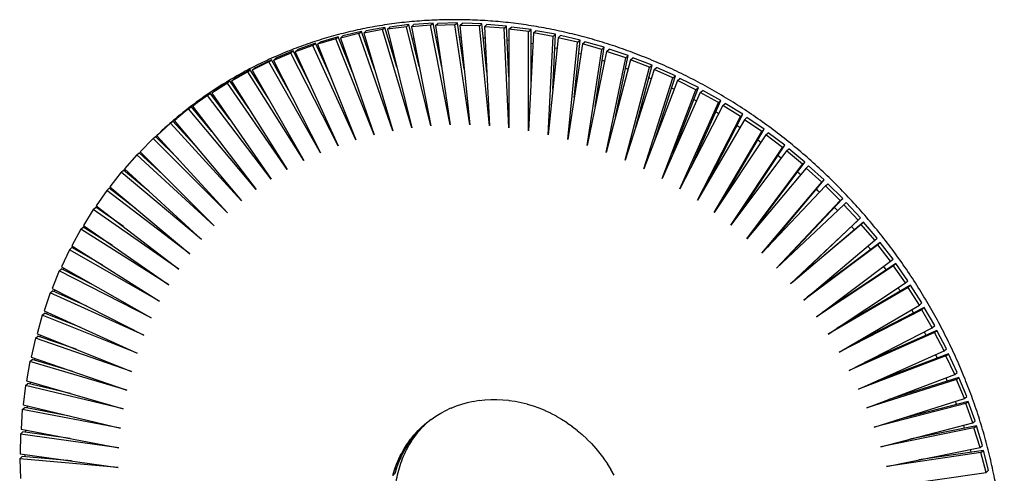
# Paper-space layout '_Dimétrica' of a CAD drawing. Header units: millimetres. Extents: x -144 to 143, y -146 to 145.
# Tile 2 of 2: x -144 to 143, y 13 to 145. Entities that reach past the tile are written whole.
import ezdxf

# ---------------------------------------------------------------- set-up
doc = ezdxf.new("R2010")
doc.units = ezdxf.units.MM

psp = doc.layouts.new('_Dimétrica')

# ---------------------------------------------------------------- linework, layer by layer
at = {"color": 7, "linetype": 'Continuous', "lineweight": 25}
for p, q in [((-30.78, 143.57), (-36.33, 142.84)), ((-31.49, 142.95), (-30.78, 143.57)), ((-27.78, 131.38), (-30.78, 143.57)), ((-30.06, 142.95), (-29.35, 143.58)), ((-23.74, 144.02), (-29.35, 143.58)), ((-24.45, 143.4), (-23.74, 144.02)), ((-21.21, 131.19), (-23.74, 144.02)), ((-23, 143.33), (-22.3, 143.95)), ((-16.63, 144.1), (-22.3, 143.95)), ((-17.34, 143.48), (-16.63, 144.1)), ((-14.64, 130.62), (-16.63, 144.1)), ((-15.9, 143.34), (-15.19, 143.96)), ((-9.49, 143.82), (-15.19, 143.96)), ((-10.2, 143.2), (-9.49, 143.82)), ((-8.09, 129.67), (-9.49, 143.82)), ((-8.75, 142.98), (-8.05, 143.6)), ((-2.33, 143.17), (-8.05, 143.6)), ((-45.34, 140.96), (-50.71, 139.65)), ((-44.63, 141.58), (-50.01, 140.27)), ((-45.34, 140.96), (-44.63, 141.58)), ((-35.45, 112.56), (-45.34, 140.96)), ((-40.81, 130.62), (-44.63, 141.58)), ((-38.46, 142.13), (-43.93, 141.11)), ((-43.93, 141.11), (-43.22, 141.73)), ((-43.93, 141.11), (-35.45, 112.56)), ((-37.75, 142.76), (-43.22, 141.73)), ((-38.46, 142.13), (-37.75, 142.76)), ((-29.94, 113.44), (-38.46, 142.13)), ((-34.32, 131.19), (-37.75, 142.76)), ((-31.49, 142.95), (-37.04, 142.21)), ((-37.04, 142.21), (-36.33, 142.84)), ((-37.04, 142.21), (-29.94, 113.44)), ((-24.35, 114.03), (-31.49, 142.95)), ((-24.45, 143.4), (-30.06, 142.95)), ((-30.06, 142.95), (-24.35, 114.03)), ((-18.71, 114.33), (-24.45, 143.4)), ((-17.34, 143.48), (-23, 143.33)), ((-23, 143.33), (-18.71, 114.33)), ((-13.03, 114.34), (-17.34, 143.48)), ((-15.9, 143.34), (-13.03, 114.34)), ((-10.2, 143.2), (-15.9, 143.34)), ((-7.32, 114.05), (-10.2, 143.2)), ((-3.03, 142.55), (-8.75, 142.98)), ((-8.75, 142.98), (-7.32, 114.05)), ((-3.03, 142.55), (-2.33, 143.17)), ((-1.59, 113.48), (-3.03, 142.55)), ((-1.59, 128.36), (-2.33, 143.17)), ((-1.59, 142.26), (-0.88, 142.88)), ((-1.59, 142.26), (-1.59, 113.48)), ((4.14, 141.54), (-1.59, 142.26)), ((4.84, 142.16), (-0.88, 142.88)), ((4.14, 141.54), (4.84, 142.16)), ((4.14, 112.61), (4.14, 141.54)), ((5.57, 141.18), (4.14, 112.61)), ((4.84, 126.69), (4.84, 142.16)), ((5.57, 141.18), (6.28, 141.8)), ((11.29, 140.16), (5.57, 141.18)), ((12, 140.79), (6.28, 141.8)), ((11.19, 124.67), (12, 140.79)), ((11.29, 140.16), (12, 140.79)), ((-58.04, 138.16), (-63.19, 136.28)), ((-58.74, 137.53), (-58.04, 138.16)), ((-53.56, 128.31), (-58.04, 138.16)), ((-52.11, 139.42), (-57.38, 137.83)), ((-57.38, 137.83), (-56.67, 138.45)), ((-57.38, 137.83), (-46.2, 109.93)), ((-51.4, 140.05), (-56.67, 138.45)), ((-52.11, 139.42), (-51.4, 140.05)), ((-40.87, 111.39), (-52.11, 139.42)), ((-47.24, 129.66), (-51.4, 140.05)), ((-50.71, 139.65), (-50.01, 140.27)), ((-50.71, 139.65), (-40.87, 111.39)), ((-36.52, 138.6), (-36.16, 138.65)), ((-29.76, 139.41), (-29.37, 139.45)), ((-22.92, 139.88), (-22.5, 139.9)), ((-16.03, 140), (-15.57, 140)), ((-2.13, 139.14), (-1.59, 139.07)), ((4.84, 138.16), (5.41, 138.07)), ((9.85, 111.46), (11.29, 140.16)), ((12.71, 139.73), (9.85, 111.46)), ((12.71, 139.73), (13.42, 140.36)), ((18.41, 138.43), (12.71, 139.73)), ((19.12, 139.06), (13.42, 140.36)), ((15.53, 110.02), (18.41, 138.43)), ((19.82, 137.93), (15.53, 110.02)), ((17.42, 122.32), (19.12, 139.06)), ((18.41, 138.43), (19.12, 139.06)), ((19.82, 137.93), (20.53, 138.55)), ((25.48, 136.35), (19.82, 137.93)), ((26.19, 136.97), (20.53, 138.55)), ((-65.24, 135.29), (-70.26, 133.14)), ((-64.53, 135.91), (-69.55, 133.76)), ((-65.24, 135.29), (-64.53, 135.91)), ((-51.41, 108.2), (-65.24, 135.29)), ((-59.77, 126.58), (-64.53, 135.91)), ((-58.74, 137.53), (-63.9, 135.66)), ((-63.9, 135.66), (-63.19, 136.28)), ((-63.9, 135.66), (-51.41, 108.2)), ((-46.2, 109.93), (-58.74, 137.53)), ((-49.74, 135.9), (-49.44, 135.99)), ((-43.19, 137.44), (-42.86, 137.5)), ((11.8, 136.85), (12.41, 136.72)), ((18.73, 135.19), (19.37, 135.02)), ((21.17, 108.3), (25.48, 136.35)), ((26.87, 135.78), (21.17, 108.3)), ((23.53, 119.65), (26.19, 136.97)), ((25.48, 136.35), (26.19, 136.97)), ((26.87, 135.78), (27.58, 136.4)), ((32.49, 133.92), (26.87, 135.78)), ((33.19, 134.54), (27.58, 136.4)), ((-71.57, 132.7), (-76.45, 130.28)), ((-70.87, 133.32), (-75.74, 130.91)), ((-71.57, 132.7), (-70.87, 133.32)), ((-56.5, 106.19), (-71.57, 132.7)), ((-65.83, 124.47), (-70.87, 133.32)), ((-70.26, 133.14), (-69.55, 133.76)), ((-70.26, 133.14), (-56.5, 106.19)), ((-56.16, 134.02), (-55.89, 134.11)), ((26.75, 106.3), (32.49, 133.92)), ((33.86, 133.28), (26.75, 106.3)), ((29.49, 116.67), (33.19, 134.54)), ((32.49, 133.92), (33.19, 134.54)), ((33.86, 133.28), (34.56, 133.9)), ((39.4, 131.15), (33.86, 133.28)), ((40.11, 131.77), (34.56, 133.9)), ((-77.73, 129.77), (-82.45, 127.09)), ((-77.02, 130.4), (-81.74, 127.72)), ((-77.73, 129.77), (-77.02, 130.4)), ((-61.45, 103.9), (-77.73, 129.77)), ((-71.73, 121.99), (-77.02, 130.4)), ((-76.45, 130.28), (-75.74, 130.91)), ((-76.45, 130.28), (-61.45, 103.9)), ((-68.56, 129.26), (-68.33, 129.36)), ((-62.44, 131.81), (-62.19, 131.9)), ((32.27, 104.03), (39.4, 131.15)), ((40.75, 130.44), (32.27, 104.03)), ((32.42, 130.83), (33.14, 130.55)), ((35.28, 113.4), (40.11, 131.77)), ((39.4, 131.15), (40.11, 131.77)), ((40.75, 130.44), (41.46, 131.06)), ((46.22, 128.04), (40.75, 130.44)), ((46.92, 128.66), (41.46, 131.06)), ((-83.7, 126.52), (-88.24, 123.58)), ((-82.99, 127.14), (-87.54, 124.2)), ((-83.7, 126.52), (-82.99, 127.14)), ((-66.25, 101.35), (-83.7, 126.52)), ((-77.44, 119.14), (-82.99, 127.14)), ((-82.45, 127.09), (-81.74, 127.72)), ((-82.45, 127.09), (-66.25, 101.35)), ((-74.51, 126.4), (-74.3, 126.5)), ((37.69, 101.49), (46.22, 128.04)), ((47.53, 127.27), (37.69, 101.49)), ((39.15, 128.13), (39.9, 127.8)), ((40.88, 109.85), (46.92, 128.66)), ((46.22, 128.04), (46.92, 128.66)), ((47.53, 127.27), (48.24, 127.89)), ((52.91, 124.6), (47.53, 127.27)), ((53.62, 125.23), (48.24, 127.89)), ((-88.75, 123.56), (-93.11, 120.37)), ((-89.45, 122.94), (-88.75, 123.56)), ((-82.94, 115.94), (-88.75, 123.56)), ((-88.24, 123.58), (-87.54, 124.2)), ((-88.24, 123.58), (-70.88, 98.54)), ((43.02, 98.69), (52.91, 124.6)), ((54.19, 123.77), (43.02, 98.69)), ((45.78, 125.11), (46.56, 124.73)), ((46.29, 106.04), (53.62, 125.23)), ((52.91, 124.6), (53.62, 125.23)), ((54.19, 123.77), (54.9, 124.4)), ((59.46, 120.85), (54.19, 123.77)), ((60.17, 121.47), (54.9, 124.4)), ((-89.45, 122.94), (-93.82, 119.75)), ((-70.88, 98.54), (-89.45, 122.94)), ((-80.26, 123.2), (-80.07, 123.32)), ((48.23, 95.65), (59.46, 120.85)), ((51.49, 101.98), (60.17, 121.47)), ((52.3, 121.78), (53.11, 121.35)), ((59.46, 120.85), (60.17, 121.47)), ((60.71, 119.96), (61.42, 120.58)), ((66.57, 117.41), (61.42, 120.58)), ((-94.99, 119.04), (-99.16, 115.62)), ((-94.28, 119.66), (-98.46, 116.24)), ((-94.99, 119.04), (-94.28, 119.66)), ((-75.34, 95.48), (-94.99, 119.04)), ((-88.21, 112.39), (-94.28, 119.66)), ((-93.82, 119.75), (-93.11, 120.37)), ((-93.82, 119.75), (-75.34, 95.48)), ((-85.79, 119.68), (-85.62, 119.8)), ((60.71, 119.96), (48.23, 95.65)), ((65.86, 116.79), (60.71, 119.96)), ((-100.29, 114.84), (-104.26, 111.18)), ((-100.29, 114.84), (-99.58, 115.46)), ((-79.62, 92.17), (-100.29, 114.84)), ((-93.24, 108.51), (-99.58, 115.46)), ((-99.16, 115.62), (-98.46, 116.24)), ((-99.16, 115.62), (-79.62, 92.17)), ((-91.11, 115.86), (-90.95, 115.99)), ((53.32, 92.35), (65.86, 116.79)), ((67.08, 115.84), (53.32, 92.35)), ((56.45, 97.7), (66.57, 117.41)), ((65.86, 116.79), (66.57, 117.41)), ((67.08, 115.84), (67.78, 116.46)), ((72.09, 112.42), (67.08, 115.84)), ((72.8, 113.05), (67.78, 116.46)), ((58.27, 88.82), (72.09, 112.42)), ((61.18, 93.21), (72.8, 113.05)), ((64.92, 114.19), (65.77, 113.6)), ((72.09, 112.42), (72.8, 113.05)), ((73.27, 111.42), (73.97, 112.05)), ((78.85, 108.4), (73.97, 112.05)), ((-105.34, 110.35), (-109.1, 106.47)), ((-105.34, 110.35), (-104.63, 110.97)), ((-83.69, 88.63), (-105.34, 110.35)), ((-97.99, 104.31), (-104.63, 110.97)), ((-104.26, 111.18), (-83.69, 88.63)), ((-96.21, 111.76), (-96.06, 111.89)), ((73.27, 111.42), (58.27, 88.82)), ((70.98, 109.93), (71.85, 109.28)), ((78.14, 107.78), (73.27, 111.42)), ((-109.05, 106.42), (-109.34, 106.12)), ((-109.1, 106.47), (-87.56, 84.86)), ((-101.06, 107.39), (-100.92, 107.52)), ((63.07, 85.06), (78.14, 107.78)), ((79.27, 106.72), (63.07, 85.06)), ((65.67, 88.54), (78.85, 108.4)), ((78.14, 107.78), (78.85, 108.4)), ((79.27, 106.72), (79.97, 107.34)), ((83.98, 102.85), (79.27, 106.72)), ((84.69, 103.48), (79.97, 107.34)), ((-110.13, 105.57), (-113.67, 101.48)), ((-110.13, 105.57), (-109.42, 106.2)), ((-87.56, 84.86), (-110.13, 105.57)), ((-102.47, 99.81), (-109.42, 106.2)), ((69.89, 83.69), (84.69, 103.48)), ((76.86, 105.4), (77.74, 104.69)), ((83.98, 102.85), (84.69, 103.48)), ((-114.64, 100.53), (-117.95, 96.23)), ((-114.64, 100.53), (-113.93, 101.15)), ((-91.21, 80.87), (-114.64, 100.53)), ((-106.64, 95.03), (-113.93, 101.15)), ((-113.53, 101.35), (-113.79, 101.03)), ((-113.67, 101.48), (-91.21, 80.87)), ((67.7, 81.08), (83.98, 102.85)), ((85.06, 101.75), (67.7, 81.08)), ((82.55, 100.61), (83.45, 99.83)), ((85.06, 101.75), (85.77, 102.37)), ((89.61, 97.66), (85.06, 101.75)), ((90.31, 98.29), (85.77, 102.37)), ((-109.95, 97.81), (-109.83, 97.96)), ((72.16, 76.9), (89.61, 97.66)), ((73.86, 78.69), (90.31, 98.29)), ((89.61, 97.66), (90.31, 98.29)), ((-118.87, 95.22), (-121.94, 90.74)), ((-118.87, 95.22), (-118.16, 95.85)), ((-94.64, 76.67), (-118.87, 95.22)), ((-110.49, 89.98), (-118.16, 95.85)), ((-117.95, 96.23), (-94.64, 76.67)), ((-117.71, 96.03), (-117.95, 95.69)), ((90.64, 96.51), (72.16, 76.9)), ((90.64, 96.51), (91.34, 97.14)), ((95, 92.23), (90.64, 96.51)), ((95.71, 92.85), (91.34, 97.14)), ((-113.98, 92.65), (-113.87, 92.81)), ((76.43, 72.51), (95, 92.23)), ((77.55, 73.56), (95.71, 92.85)), ((95, 92.23), (95.71, 92.85)), ((-122.8, 89.68), (-125.62, 85.01)), ((-122.8, 89.68), (-122.09, 90.3)), ((-97.83, 72.28), (-122.8, 89.68)), ((-114.02, 84.68), (-122.09, 90.3)), ((-121.94, 90.74), (-97.83, 72.28)), ((-121.6, 90.48), (-121.83, 90.12)), ((95.98, 91.03), (76.43, 72.51)), ((93.28, 90.27), (94.17, 89.31)), ((95.98, 91.03), (96.69, 91.65)), ((100.16, 86.55), (95.98, 91.03)), ((100.86, 87.18), (96.69, 91.65)), ((-117.73, 87.26), (-117.62, 87.43)), ((80.51, 67.94), (100.16, 86.55)), ((81.22, 68.56), (100.86, 87.18)), ((100.16, 86.55), (100.86, 87.18)), ((-126.43, 83.9), (-129, 79.06)), ((-126.43, 83.9), (-125.72, 84.52)), ((-100.78, 67.7), (-126.43, 83.9)), ((-117.21, 79.15), (-125.72, 84.52)), ((-125.62, 85.01), (-100.78, 67.7)), ((-125.19, 84.7), (-125.41, 84.33)), ((101.08, 85.31), (80.51, 67.94)), ((101.79, 85.94), (81.22, 68.56)), ((98.28, 84.73), (99.15, 83.71)), ((101.08, 85.31), (101.79, 85.94)), ((105.05, 80.66), (101.08, 85.31)), ((105.76, 81.28), (101.79, 85.94)), ((-121.18, 81.66), (-121.07, 81.84)), ((84.38, 63.2), (105.05, 80.66)), ((105.05, 80.66), (105.76, 81.28)), ((-129.74, 77.91), (-132.05, 72.92)), ((-129.74, 77.91), (-129.03, 78.53)), ((-103.47, 62.94), (-129.74, 77.91)), ((-120.05, 73.42), (-129.03, 78.53)), ((-129, 79.06), (-103.47, 62.94)), ((-128.47, 78.73), (-128.68, 78.33)), ((105.92, 79.38), (84.38, 63.2)), ((106.62, 80), (85.37, 64.03)), ((103.05, 78.97), (103.87, 77.93)), ((105.92, 79.38), (106.62, 80)), ((109.68, 74.55), (105.92, 79.38)), ((110.38, 75.18), (106.62, 80)), ((-124.33, 75.86), (-124.23, 76.05)), ((109.68, 74.55), (110.38, 75.18)), ((-132.73, 71.71), (-132.02, 72.34)), ((-132.05, 72.92), (-105.91, 58.03)), ((-122.54, 67.5), (-132.02, 72.34)), ((-131.43, 72.56), (-131.61, 72.13)), ((88.03, 58.29), (109.68, 74.55)), ((110.48, 73.24), (88.03, 58.29)), ((111.19, 73.86), (89.82, 59.63)), ((107.58, 72.98), (108.33, 71.96)), ((110.48, 73.24), (111.19, 73.86)), ((114.02, 68.26), (110.48, 73.24)), ((114.73, 68.88), (111.19, 73.86)), ((-132.73, 71.71), (-134.77, 66.58)), ((-105.91, 58.03), (-132.73, 71.71)), ((-127.15, 69.85), (-127.06, 70.07)), ((-134.77, 66.58), (-108.09, 52.96)), ((-134.03, 66.2), (-134.2, 65.75)), ((81.22, 68.56), (80.51, 67.94)), ((91.46, 53.23), (114.02, 68.26)), ((114.77, 66.91), (91.46, 53.23)), ((115.47, 67.54), (94.1, 54.99)), ((114.02, 68.26), (114.73, 68.88)), ((114.77, 66.91), (115.47, 67.54)), ((118.07, 61.78), (114.77, 66.91)), ((118.78, 62.41), (115.47, 67.54)), ((-135.38, 65.34), (-137.15, 60.07)), ((-135.38, 65.34), (-134.67, 65.96)), ((-108.09, 52.96), (-135.38, 65.34)), ((-124.66, 61.42), (-134.67, 65.96)), ((-129.64, 63.68), (-129.55, 63.92)), ((94.65, 48.03), (118.07, 61.78)), ((118.76, 60.41), (94.65, 48.03)), ((119.46, 61.04), (98.19, 50.11)), ((115.8, 60.45), (116.37, 59.45)), ((118.07, 61.78), (118.78, 62.41)), ((118.76, 60.41), (119.46, 61.04)), ((121.82, 55.15), (118.76, 60.41)), ((122.53, 55.78), (119.46, 61.04)), ((-137.7, 58.79), (-139.19, 53.41)), ((-137.7, 58.79), (-136.99, 59.41)), ((-109.99, 47.75), (-137.7, 58.79)), ((-137.15, 60.07), (-109.99, 47.75)), ((-126.41, 55.2), (-136.99, 59.41)), ((-136.31, 59.69), (-136.47, 59.21)), ((-131.81, 57.35), (-131.73, 57.61)), ((97.59, 42.71), (121.82, 55.15)), ((121.82, 55.15), (122.53, 55.78)), ((-139.67, 52.09), (-140.89, 46.6)), ((-139.67, 52.09), (-138.97, 52.72)), ((-111.63, 42.43), (-139.67, 52.09)), ((-139.19, 53.41), (-111.63, 42.43)), ((-127.78, 48.86), (-138.97, 52.72)), ((-138.26, 53.04), (-138.4, 52.52)), ((122.44, 53.76), (97.59, 42.71)), ((123.15, 54.38), (102.08, 45.01)), ((119.44, 53.93), (119.95, 52.96)), ((122.44, 53.76), (123.15, 54.38)), ((125.26, 48.38), (122.44, 53.76)), ((125.97, 49), (123.15, 54.38)), ((-133.66, 50.89), (-133.58, 51.17)), ((125.26, 48.38), (125.97, 49)), ((-140.89, 46.6), (-112.98, 36.99)), ((-139.88, 46.26), (-140, 45.71)), ((100.29, 37.27), (125.26, 48.38)), ((125.81, 46.96), (100.29, 37.27)), ((126.52, 47.58), (105.74, 39.7)), ((122.78, 47.27), (123.22, 46.33)), ((125.81, 46.96), (126.52, 47.58)), ((128.38, 41.48), (125.81, 46.96)), ((129.09, 42.1), (126.52, 47.58)), ((-141.3, 45.26), (-142.23, 39.68)), ((-141.3, 45.26), (-140.59, 45.88)), ((-112.98, 36.99), (-141.3, 45.26)), ((-128.79, 42.43), (-140.59, 45.88)), ((-135.18, 44.3), (-135.11, 44.61)), ((102.73, 31.74), (128.38, 41.48)), ((129.57, 40.67), (109.17, 34.19)), ((125.81, 40.5), (126.2, 39.59)), ((128.38, 41.48), (129.09, 42.1)), ((128.86, 40.04), (129.57, 40.67)), ((131.88, 35.09), (129.57, 40.67)), ((-142.57, 38.31), (-143.22, 32.65)), ((-142.57, 38.31), (-141.86, 38.93)), ((-114.05, 31.45), (-142.57, 38.31)), ((-142.23, 39.68), (-114.05, 31.45)), ((-129.42, 35.94), (-141.86, 38.93)), ((-141.15, 39.36), (-141.23, 38.78)), ((128.86, 40.04), (102.73, 31.74)), ((131.17, 34.47), (128.86, 40.04)), ((104.9, 26.12), (131.17, 34.47)), ((131.17, 34.47), (131.88, 35.09)), ((-143.49, 31.26), (-142.78, 31.88)), ((-143.22, 32.65), (-114.84, 25.83)), ((-129.68, 29.4), (-142.78, 31.88)), ((-142.03, 32.37), (-142.09, 31.75)), ((-20.01, 31.01), (-18.51, 31.75)), ((-18.51, 31.75), (-18.49, 31.71)), ((-18.49, 31.71), (-16.94, 32.37)), ((-16.94, 32.37), (-16.92, 32.33)), ((-16.92, 32.33), (-15.34, 32.9)), ((-15.34, 32.9), (-15.32, 32.86)), ((-15.32, 32.86), (-13.7, 33.35)), ((-13.7, 33.35), (-13.68, 33.31)), ((-13.68, 33.31), (-12.02, 33.71)), ((-12.02, 33.71), (-12.01, 33.67)), ((-12.01, 33.67), (-10.33, 33.99)), ((-10.33, 33.99), (-10.31, 33.94)), ((-10.31, 33.94), (-8.61, 34.17)), ((-8.61, 34.17), (-8.6, 34.12)), ((-8.6, 34.12), (-6.87, 34.26)), ((-6.87, 34.26), (-6.86, 34.21)), ((-6.86, 34.21), (-5.12, 34.26)), ((-5.12, 34.26), (-5.11, 34.22)), ((-5.11, 34.22), (-3.36, 34.17)), ((-3.36, 34.17), (-3.35, 34.13)), ((-3.35, 34.13), (-1.59, 34)), ((-1.59, 34), (-1.59, 33.95)), ((-1.59, 33.95), (0.17, 33.73)), ((0.17, 33.73), (0.17, 33.69)), ((0.17, 33.69), (1.93, 33.37)), ((1.93, 33.37), (1.93, 33.33)), ((1.93, 33.33), (3.69, 32.93)), ((3.69, 32.93), (3.68, 32.89)), ((3.68, 32.89), (5.42, 32.4)), ((5.42, 32.4), (5.41, 32.36)), ((5.41, 32.36), (7.14, 31.78)), ((7.14, 31.78), (7.13, 31.74)), ((7.13, 31.74), (8.84, 31.08)), ((131.58, 33.02), (104.9, 26.12)), ((132.29, 33.64), (112.35, 28.49)), ((131.58, 33.02), (132.29, 33.64)), ((133.63, 27.37), (131.58, 33.02)), ((134.33, 27.99), (132.29, 33.64)), ((-143.49, 31.26), (-143.85, 25.54)), ((-114.84, 25.83), (-143.49, 31.26)), ((-137.17, 30.82), (-137.13, 31.19)), ((-24.29, 28.41), (-22.94, 29.39)), ((-22.94, 29.39), (-22.92, 29.36)), ((-22.92, 29.36), (-21.51, 30.26)), ((-21.51, 30.26), (-21.49, 30.22)), ((-21.49, 30.22), (-20.04, 31.05)), ((-20.04, 31.05), (-20.01, 31.01)), ((8.84, 31.08), (8.83, 31.04)), ((8.83, 31.04), (10.51, 30.3)), ((10.51, 30.3), (10.5, 30.26)), ((10.5, 30.26), (12.15, 29.44)), ((12.15, 29.44), (12.14, 29.4)), ((12.14, 29.4), (13.76, 28.5)), ((-28.05, 25.14), (-26.89, 26.34)), ((-27.34, 25.77), (-26.6, 26.53)), ((-26.89, 26.34), (-26.86, 26.3)), ((-26.86, 26.3), (-25.63, 27.43)), ((-26.86, 26.3), (-26.15, 26.93)), ((-26.15, 26.93), (-25.62, 27.42)), ((-25.63, 27.43), (-25.6, 27.4)), ((-25.6, 27.4), (-24.32, 28.45)), ((-24.32, 28.45), (-24.29, 28.41)), ((13.76, 28.5), (13.74, 28.46)), ((13.74, 28.46), (15.33, 27.49)), ((15.33, 27.49), (15.31, 27.45)), ((15.31, 27.45), (16.85, 26.4)), ((16.85, 26.4), (16.83, 26.36)), ((16.83, 26.36), (18.33, 25.24)), ((106.81, 20.44), (133.63, 27.37)), ((133.97, 25.91), (106.81, 20.44)), ((134.68, 26.54), (115.25, 22.62)), ((130.89, 26.66), (131.14, 25.82)), ((133.63, 27.37), (134.33, 27.99)), ((133.97, 25.91), (134.68, 26.54)), ((135.74, 20.2), (133.97, 25.91)), ((136.45, 20.82), (134.68, 26.54)), ((-144.04, 24.12), (-144.12, 18.36)), ((-144.04, 24.12), (-143.34, 24.74)), ((-115.35, 20.14), (-144.04, 24.12)), ((-143.85, 25.54), (-115.35, 20.14)), ((-129.57, 22.84), (-143.34, 24.74)), ((-142.58, 25.3), (-142.61, 24.64)), ((-137.64, 23.96), (-137.62, 24.36)), ((-30.5, 21.9), (-29.66, 23.12)), ((-30.23, 22.62), (-29.21, 23.95)), ((-30.23, 22.62), (-29.52, 23.25)), ((-29.52, 23.25), (-28.65, 24.38)), ((-29.21, 23.95), (-29.17, 23.92)), ((-29.17, 23.92), (-28.08, 25.18)), ((-29.17, 23.92), (-28.47, 24.54)), ((-28.47, 24.54), (-27.6, 25.54)), ((-28.08, 25.18), (-28.05, 25.14)), ((-28.05, 25.14), (-27.34, 25.77)), ((18.33, 25.24), (18.31, 25.21)), ((18.31, 25.21), (19.76, 24.01)), ((19.76, 24.01), (19.73, 23.98)), ((19.73, 23.98), (21.14, 22.72)), ((-32.24, 19.02), (-31.51, 20.4)), ((-32.12, 19.86), (-31.25, 21.3)), ((-32.12, 19.86), (-31.41, 20.49)), ((-31.41, 20.49), (-30.62, 21.79)), ((-31.25, 21.3), (-31.21, 21.27)), ((-31.21, 21.27), (-30.26, 22.66)), ((-31.21, 21.27), (-30.5, 21.9)), ((-30.26, 22.66), (-30.23, 22.62)), ((21.14, 22.72), (21.11, 22.69)), ((21.11, 22.69), (22.45, 21.37)), ((22.45, 21.37), (22.42, 21.34)), ((22.42, 21.34), (23.71, 19.96)), ((108.44, 14.7), (135.74, 20.2)), ((135.74, 20.2), (136.45, 20.82)), ((-144.24, 16.92), (-143.53, 17.55)), ((-144.12, 18.36), (-115.56, 14.4)), ((-129.09, 16.28), (-143.53, 17.55)), ((-142.78, 18.17), (-142.79, 17.48)), ((-137.78, 17.04), (-137.78, 17.48)), ((-33.7, 16.89), (-32.98, 18.42)), ((-33.7, 16.89), (-32.99, 17.51)), ((-33.66, 15.95), (-33.07, 17.44)), ((-32.99, 17.51), (-32.32, 18.95)), ((-32.98, 18.42), (-32.95, 18.4)), ((-32.95, 18.4), (-32.15, 19.89)), ((-32.95, 18.4), (-32.24, 19.02)), ((-32.15, 19.89), (-32.12, 19.86)), ((23.68, 19.94), (23.71, 19.97)), ((23.71, 19.96), (23.68, 19.94)), ((23.68, 19.94), (24.9, 18.5)), ((24.9, 18.5), (24.87, 18.48)), ((24.87, 18.48), (24.9, 18.5)), ((24.87, 18.48), (26.03, 16.99)), ((136.01, 18.73), (108.44, 14.7)), ((136.72, 19.36), (117.87, 16.6)), ((132.9, 19.63), (133.1, 18.83)), ((136.01, 18.73), (136.72, 19.36)), ((137.5, 12.97), (136.01, 18.73)), ((138.21, 13.6), (136.72, 19.36)), ((-144.24, 16.92), (-144.03, 11.13)), ((-115.56, 14.4), (-144.24, 16.92)), ((-34.95, 13.73), (-34.41, 15.35)), ((-34.41, 15.35), (-34.37, 15.33)), ((-34.37, 15.33), (-33.74, 16.91)), ((-34.37, 15.33), (-33.66, 15.95)), ((-34.25, 14.35), (-33.73, 15.89)), ((-33.74, 16.91), (-33.7, 16.89)), ((26.03, 16.99), (25.99, 16.97)), ((25.99, 16.97), (26.02, 16.99)), ((25.99, 16.97), (27.08, 15.43)), ((27.04, 15.41), (27.08, 15.44)), ((27.08, 15.43), (27.04, 15.41)), ((27.04, 15.41), (28.06, 13.83)), ((-35.45, 12.09), (-34.99, 13.74)), ((-35.45, 12.09), (-34.75, 12.71)), ((-34.99, 13.74), (-34.95, 13.73)), ((-34.95, 13.73), (-34.25, 14.35)), ((-34.75, 12.71), (-34.31, 14.29)), ((28.03, 13.81), (28.06, 13.84)), ((28.06, 13.83), (28.03, 13.81)), ((28.03, 13.81), (28.97, 12.19)), ((109.8, 8.92), (137.5, 12.97)), ((137.5, 12.97), (138.21, 13.6))]:
    psp.add_line(p, q, dxfattribs=at)
for points, knots in [([(142.81, -17.68), (142.81, -16.61), (142.78, -13.55), (142.56, -8.45), (142.06, -2.4), (141.3, 3.66), (140.3, 9.71), (139.06, 15.75), (137.57, 21.75), (135.85, 27.72), (133.88, 33.64), (131.68, 39.51), (129.26, 45.3), (126.6, 51.02), (123.73, 56.64), (120.64, 62.17), (117.34, 67.59), (113.84, 72.89), (110.13, 78.06), (106.24, 83.1), (102.16, 87.99), (97.9, 92.73), (93.47, 97.31), (88.88, 101.72), (84.13, 105.95), (79.24, 109.99), (74.2, 113.85), (69.04, 117.5), (63.76, 120.95), (58.36, 124.19), (52.87, 127.21), (47.28, 130.01), (41.61, 132.59), (35.87, 134.93), (30.06, 137.04), (24.2, 138.91), (18.3, 140.53), (12.37, 141.91), (6.41, 143.04), (0.45, 143.93), (-5.52, 144.56), (-11.48, 144.94), (-17.41, 145.06), (-23.32, 144.94), (-29.19, 144.56), (-35, 143.93), (-40.75, 143.04), (-46.44, 141.91), (-52.04, 140.53), (-57.55, 138.9), (-62.96, 137.04), (-68.25, 134.93), (-73.43, 132.59), (-78.48, 130.02), (-83.4, 127.22), (-88.17, 124.19), (-92.78, 120.96), (-97.23, 117.51), (-101.18, 114.17), (-103.56, 111.9), (-104.58, 110.92)], [0, 0, 0, 0, 0.0092535, 0.0267091, 0.0441666, 0.0616258, 0.0790866, 0.0965488, 0.1140123, 0.131477, 0.1489428, 0.1664095, 0.183877, 0.2013452, 0.2188141, 0.2362834, 0.2537533, 0.2712235, 0.2886941, 0.306165, 0.323636, 0.3411073, 0.3585786, 0.3760501, 0.3935215, 0.4109928, 0.4284641, 0.4459352, 0.463406, 0.4808765, 0.4983467, 0.5158163, 0.5332853, 0.5507536, 0.5682211, 0.5856876, 0.6031529, 0.620617, 0.6380797, 0.6555408, 0.6730001, 0.6904576, 0.7079129, 0.725366, 0.7428168, 0.7602651, 0.7777107, 0.7951538, 0.8125941, 0.8300318, 0.8474668, 0.8648992, 0.8823292, 0.8997569, 0.9171826, 0.9346066, 0.952029, 0.9694503, 0.9868709, 1, 1, 1, 1]), ([(-9.09, 139.76), (-9.08, 139.76), (-8.92, 139.76), (-8.75, 139.74), (-8.59, 139.72)], [0, 0, 0, 0, 0.045619, 1, 1, 1, 1]), ([(25.61, 133.19), (25.69, 133.17), (25.92, 133.1), (26.15, 133.02), (26.29, 132.97)], [0, 0, 0, 0, 0.355557, 1, 1, 1, 1]), ([(58.69, 118.14), (58.83, 118.06), (59.11, 117.9), (59.38, 117.72), (59.52, 117.64)], [0, 0, 0, 0, 0.497133, 1, 1, 1, 1]), ([(-105.65, 102.74), (-105.61, 102.79), (-105.57, 102.84), (-105.53, 102.88), (-105.52, 102.88)], [0, 0, 0, 0, 0.9675546, 1, 1, 1, 1]), ([(88.03, 95.57), (88.2, 95.41), (88.51, 95.13), (88.8, 94.83), (88.93, 94.7)], [0, 0, 0, 0, 0.56906, 1, 1, 1, 1]), ([(111.84, 66.8), (111.99, 66.58), (112.22, 66.25), (112.43, 65.91), (112.5, 65.79)], [0, 0, 0, 0, 0.662464, 1, 1, 1, 1]), ([(-136.35, 37.61), (-136.35, 37.69), (-136.33, 37.8), (-136.31, 37.92), (-136.31, 37.95)], [0, 0, 0, 0, 0.715769, 1, 1, 1, 1]), ([(128.52, 33.63), (128.61, 33.4), (128.73, 33.11), (128.82, 32.81), (128.84, 32.75)], [0, 0, 0, 0, 0.7963295, 1, 1, 1, 1]), ([(24.13, -28.68), (23.49, -29.19), (22.14, -30.28), (19.86, -31.68), (17.37, -32.92), (14.76, -33.93), (12.04, -34.7), (9.24, -35.23), (6.37, -35.5), (3.46, -35.53), (0.53, -35.3), (-2.41, -34.82), (-5.33, -34.1), (-8.21, -33.14), (-11.04, -31.94), (-13.78, -30.52), (-16.43, -28.88), (-18.96, -27.04), (-21.36, -25.01), (-23.61, -22.8), (-25.69, -20.44), (-27.59, -17.92), (-29.29, -15.29), (-30.79, -12.54), (-32.07, -9.71), (-33.12, -6.81), (-33.94, -3.86), (-34.52, -0.88), (-34.86, 2.1), (-34.96, 5.06), (-34.8, 7.99), (-34.41, 10.86), (-33.77, 13.66), (-32.9, 16.36), (-31.79, 18.95), (-30.46, 21.4), (-28.91, 23.71), (-27.31, 25.7), (-26.15, 26.83), (-25.64, 27.32)], [0, 0, 0, 0, 0.024494, 0.0519997, 0.079493, 0.1069641, 0.1344055, 0.1618126, 0.1891836, 0.216519, 0.243821, 0.2710931, 0.2983392, 0.3255634, 0.3527697, 0.3799615, 0.4071418, 0.4343131, 0.4614774, 0.4886364, 0.5157914, 0.5429438, 0.5700943, 0.5972443, 0.6243954, 0.6515494, 0.6787087, 0.7058761, 0.7330552, 0.76025, 0.7874651, 0.8147054, 0.8419758, 0.8692806, 0.896623, 0.9240047, 0.9514247, 0.9788793, 1, 1, 1, 1])]:
    psp.add_open_spline(points, degree=3, knots=knots, dxfattribs=at)

doc.saveas('drawing.dxf')
